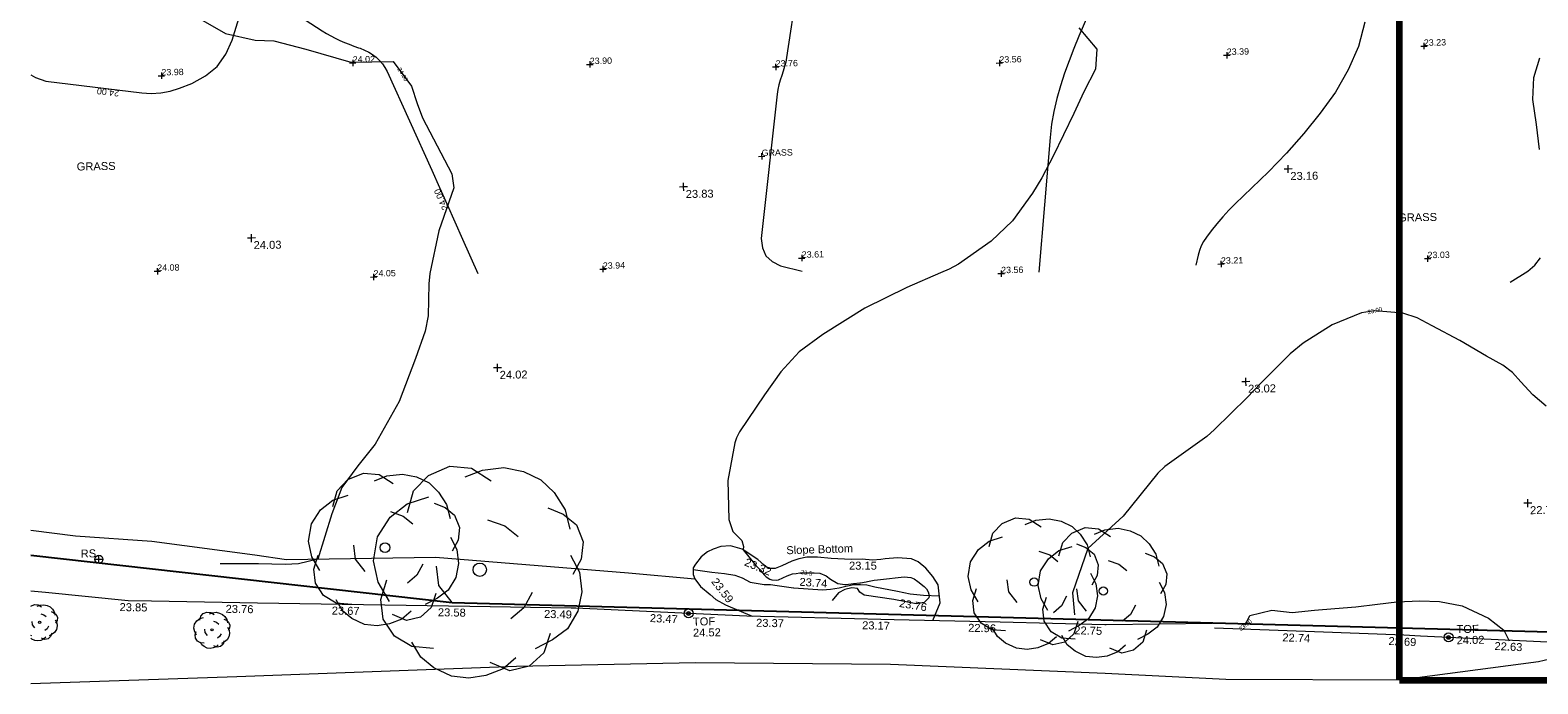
# Model space of a CAD drawing. Header units: millimetres. Extents: x -287732 to 520720, y -103372 to 287754.
# Tile 1 of 256: x -281671 to -210665, y -74000 to -43230. Entities that reach past the tile are written whole.
import ezdxf

# ---------------------------------------------------------------- set-up
doc = ezdxf.new("R2010")
doc.units = ezdxf.units.MM
doc.linetypes.add('IMPORT-UG_ELEC_STREET LIGHTING_QLB2 _2_', pattern=[2700, 1500, -300, 0, -250, 150, -300, 0, -200])
for name, color, linetype, lineweight, true_color in [('00__TOPO__TOP_OF_FENCE_SYMBOL', 7, 'Continuous', 9, 0x666666), ('00_TOPO_FURN_SIGN', 7, 'Continuous', 9, 0x666666), ('00_TOPO_LEVEL_SPOT', 7, 'Continuous', 9, 0x666666), ('00_TOPO_TREE', 7, 'Continuous', 9, 0x666666), ('00_UAV_FENCE', 7, 'Continuous', 9, 0x264c2f), ('00_UAV_FORM_LINES', 7, 'Continuous', 9, 0x666666), ('00_UAV_FURN_SIGN', 6, 'Continuous', 9, 0xff00ff), ('00_UAV_SLOPE_BOTTOM', 30, 'Continuous', 9, 0xff7f00), ('00_UAV_SLOPE_TOP', 40, 'Continuous', 9, 0xffbf00), ('00_UAV_TOP_OF_FENCE', 6, 'Continuous', 9, 0xff00ff), ('01_DTM_CONTOUR_MNR', 7, 'Continuous', 9, 0xa5a552), ('01_DTM_CONTOUR_MNR_LABELS', 7, 'Continuous', 9, 0xa5a552), ('12333-PUM-2D-U-0001-C01 - Rev2_REVIT IMPORT_dwg', 7, 'Continuous', 9, 0x767676), ('A_RHA_Line', 7, 'Continuous', 9, 0x00a600), ('CONTOURS_INDEX', 4, 'Continuous', 9, 0x00ffff), ('CONTOURS_INDEX_LVL', 4, 'Continuous', 9, 0x00ffff), ('CONTOURS_MINOR', 7, 'Continuous', 9, 0x00a5a5), ('PUM-SURVEY BOUNDARY_EXTENT', 190, 'Continuous', 25, 0x7f00ff), ('SPOT_HEIGHTS_LVL', 7, 'Continuous', 9, 0x00a500)]:
    doc.layers.add(name, color=color, linetype=linetype, lineweight=lineweight, true_color=true_color)
for name, color, linetype, lineweight in [('00_TOPO_SURVEY_TEXT', 7, 'Continuous', 9), ('Text', 7, 'Continuous', 9), ('TEXT_TXT', 7, 'Continuous', 9)]:
    doc.layers.add(name, color=color, linetype=linetype, lineweight=lineweight)
doc.styles.add('Arial_3', font='arial.ttf', dxfattribs={"height": 300})
doc.styles.add('Swis721 Lt BT_1', font='swissl.ttf', dxfattribs={"height": 200})
doc.styles.add('Swis721 Lt BT_2', font='swissl.ttf', dxfattribs={"height": 375})

# ---------------------------------------------------------------- blocks, each defined once
blk = doc.blocks.new('12333-PUM-2D-U-0001-C01 - Rev2_REVIT IMPORT_dwg_CONIFEROUS_TREE-2077082-Site Location Plan Proposed')
at = {"layer": '00_TOPO_TREE', "color": 254, "true_color": 0xcccccc, "flags": 128}
for points in [[(533664313, 725492019), (533664503, 725492652), (533664946, 725493094), (533665578, 725493347), (533666211, 725493284), (533666780, 725492905)], [(533666021, 725493031), (533666527, 725493221), (533667159, 725493284), (533667728, 725493158), (533668234, 725492905), (533668614, 725492525), (533668930, 725492019), (533669056, 725491450)], [(533663744, 725489427), (533663428, 725489996), (533663302, 725490628), (533663428, 725491324), (533663808, 725491893), (533664313, 725492272), (533664946, 725492462)], [(533666653, 725491766), (533667159, 725491577), (533667539, 725491261)], [(533668424, 725492083), (533668867, 725491893), (533669246, 725491577), (533669436, 725491071), (533669372, 725490565), (533669120, 725490122)], [(533665578, 725489363), (533665199, 725489869), (533665136, 725490438)], [(533669056, 725490691), (533669309, 725490185), (533669372, 725489616), (533669246, 725489047), (533668930, 725488541), (533668487, 725488225), (533667981, 725487972)], [(533665009, 725488035), (533664377, 725488099), (533663871, 725488415), (533663555, 725488921), (533663491, 725489490), (533663681, 725490059)], [(533667918, 725489616), (533667665, 725489174), (533667286, 725488857)], [(533667412, 725487719), (533667033, 725487403), (533666527, 725487213), (533666021, 725487150), (533665515, 725487213), (533665009, 725487466), (533664630, 725487782), (533664377, 725488225)], [(533668424, 725488415), (533668234, 725487846), (533667792, 725487466), (533667222, 725487340), (533666653, 725487593)]]:
    blk.add_lwpolyline(points, dxfattribs=at)
at = {"layer": '00_TOPO_TREE', "color": 254, "true_color": 0xcccccc}
blk.add_circle((533666400, 725490312), 195, dxfattribs=at)
blk = doc.blocks.new('12333-PUM-2D-U-0001-C01 - Rev2_REVIT IMPORT_dwg_CONIFEROUS_TREE-2077083-Site Location Plan Proposed')
at = {"layer": '00_TOPO_TREE', "color": 254, "true_color": 0xcccccc, "flags": 128}
for points in [[(533667592, 725491524), (533667780, 725492149), (533668218, 725492587), (533668843, 725492837), (533669468, 725492774), (533670030, 725492399)], [(533669280, 725492524), (533669780, 725492712), (533670405, 725492774), (533670968, 725492649), (533671468, 725492399), (533671843, 725492024), (533672156, 725491524), (533672281, 725490962)], [(533667030, 725488961), (533666717, 725489524), (533666592, 725490149), (533666717, 725490837), (533667092, 725491399), (533667592, 725491774), (533668218, 725491962)], [(533669905, 725491274), (533670405, 725491087), (533670781, 725490774)], [(533671656, 725491587), (533672093, 725491399), (533672468, 725491087), (533672656, 725490586), (533672593, 725490086), (533672343, 725489649)], [(533668280, 725487586), (533667655, 725487648), (533667155, 725487961), (533666842, 725488461), (533666780, 725489024), (533666967, 725489586)], [(533668843, 725488899), (533668468, 725489399), (533668405, 725489961)], [(533672281, 725490211), (533672531, 725489711), (533672593, 725489149), (533672468, 725488586), (533672156, 725488086), (533671718, 725487773), (533671218, 725487523)], [(533671156, 725489149), (533670906, 725488711), (533670531, 725488399)], [(533670656, 725487273), (533670280, 725486961), (533669780, 725486773), (533669280, 725486711), (533668780, 725486773), (533668280, 725487023), (533667905, 725487336), (533667655, 725487773)], [(533671656, 725487961), (533671468, 725487398), (533671031, 725487023), (533670468, 725486898), (533669905, 725487148)]]:
    blk.add_lwpolyline(points, dxfattribs=at)
at = {"layer": '00_TOPO_TREE', "color": 254, "true_color": 0xcccccc}
blk.add_circle((533669655, 725489836), 193, dxfattribs=at)
blk = doc.blocks.new('12333-PUM-2D-U-0001-C01 - Rev2_REVIT IMPORT_dwg_CONIFEROUS_TREE-2077084-Site Location Plan Proposed')
at = {"layer": '00_TOPO_TREE', "color": 254, "true_color": 0xcccccc, "flags": 128}
for points in [[(533633441, 725494451), (533633662, 725495185), (533634175, 725495698), (533634909, 725495992), (533635643, 725495919), (533636304, 725495478)], [(533635423, 725495625), (533636010, 725495845), (533636745, 725495919), (533637405, 725495772), (533637992, 725495478), (533638433, 725495038), (533638800, 725494451), (533638947, 725493790)], [(533632781, 725491441), (533632414, 725492102), (533632267, 725492836), (533632414, 725493643), (533632854, 725494304), (533633441, 725494744), (533634175, 725494964)], [(533638213, 725494524), (533638726, 725494304), (533639167, 725493937), (533639387, 725493350), (533639314, 725492762), (533639020, 725492248)], [(533636157, 725494157), (533636745, 725493937), (533637185, 725493570)], [(533634909, 725491368), (533634469, 725491955), (533634396, 725492615)], [(533638947, 725492909), (533639240, 725492322), (533639314, 725491661), (533639167, 725491001), (533638800, 725490413), (533638286, 725490046), (533637699, 725489753)], [(533634249, 725489826), (533633515, 725489899), (533632927, 725490266), (533632560, 725490854), (533632487, 725491514), (533632707, 725492175)], [(533637625, 725491661), (533637332, 725491147), (533636891, 725490780)], [(533638213, 725490266), (533637992, 725489606), (533637479, 725489165), (533636818, 725489019), (533636157, 725489312)], [(533637038, 725489459), (533636598, 725489092), (533636010, 725488872), (533635423, 725488798), (533634836, 725488872), (533634249, 725489165), (533633808, 725489532), (533633515, 725490046)]]:
    blk.add_lwpolyline(points, dxfattribs=at)
at = {"layer": '00_TOPO_TREE', "color": 254, "true_color": 0xcccccc}
blk.add_circle((533635864, 725492469), 226, dxfattribs=at)
blk = doc.blocks.new('12333-PUM-2D-U-0001-C01 - Rev2_REVIT IMPORT_dwg_CONIFEROUS_TREE-2077085-Site Location Plan Proposed')
at = {"layer": '00_TOPO_TREE', "color": 254, "true_color": 0xcccccc, "flags": 128}
for points in [[(533636944, 725494103), (533637249, 725495122), (533637963, 725495835), (533638981, 725496243), (533640000, 725496141), (533640917, 725495529)], [(533639695, 725495733), (533640510, 725496039), (533641529, 725496141), (533642446, 725495937), (533643261, 725495529), (533643872, 725494918), (533644382, 725494103), (533644586, 725493186)], [(533636027, 725489925), (533635517, 725490842), (533635313, 725491861), (533635517, 725492982), (533636129, 725493899), (533636944, 725494511), (533637963, 725494816)], [(533643567, 725494205), (533644280, 725493899), (533644891, 725493390), (533645197, 725492575), (533645095, 725491759), (533644687, 725491046)], [(533640714, 725493695), (533641529, 725493390), (533642140, 725492880)], [(533644586, 725491963), (533644993, 725491148), (533645095, 725490231), (533644891, 725489314), (533644382, 725488499), (533643669, 725487989), (533642853, 725487582)], [(533638064, 725487684), (533637046, 725487786), (533636230, 725488295), (533635721, 725489110), (533635619, 725490027), (533635925, 725490944)], [(533638981, 725489823), (533638370, 725490639), (533638268, 725491556)], [(533642751, 725490231), (533642344, 725489518), (533641733, 725489008)], [(533643567, 725488295), (533643261, 725487378), (533642548, 725486767), (533641631, 725486563), (533640714, 725486971)], [(533641936, 725487174), (533641325, 725486665), (533640510, 725486359), (533639695, 725486257), (533638880, 725486359), (533638064, 725486767), (533637453, 725487276), (533637046, 725487989)]]:
    blk.add_lwpolyline(points, dxfattribs=at)
at = {"layer": '00_TOPO_TREE', "color": 254, "true_color": 0xcccccc}
blk.add_circle((533640306, 725491352), 314, dxfattribs=at)
blk = doc.blocks.new('12333-PUM-2D-U-0001-C01 - Rev2_REVIT IMPORT_dwg_MM-2077200-Site Location Plan Proposed')
at = {"layer": '00_TOPO_LEVEL_SPOT', "color": 254, "true_color": 0xcccccc, "flags": 128}
for points in [[(0, -500), (0, 0), (-500, 0)], [(500, 0), (0, 0), (0, 500)]]:
    blk.add_lwpolyline(points, dxfattribs=at)
blk = doc.blocks.new('12333-PUM-2D-U-0001-C01 - Rev2_REVIT IMPORT_dwg_MSL_RoadSign_SYM-2077242-Site Location Plan Proposed')
at = {"layer": '00_TOPO_FURN_SIGN', "color": 254, "true_color": 0xcccccc}
for p, q in [((-500, 0), (500, 0)), ((0, -500), (0, 500))]:
    blk.add_line(p, q, dxfattribs=at)
blk.add_circle((0, 0), 500, dxfattribs=at)
blk = doc.blocks.new('12333-PUM-2D-U-0001-C01 - Rev2_REVIT IMPORT_dwg_CONIFEROUS_TREE-V56-Site Location Plan Proposed')
at = {"layer": '00_TOPO_TREE', "color": 254, "true_color": 0xcccccc}
for p, q in [((-1342, 1939), (-1317, 1947)), ((-1260, -2061), (-1412, -2046))]:
    blk.add_line(p, q, dxfattribs=at)
at = {"layer": '00_TOPO_TREE', "color": 254, "true_color": 0xcccccc, "flags": 128}
for points in [[(-1332, 2504), (-1317, 2519), (-744, 2748), (-172, 2691), (344, 2347)], [(-344, 2462), (115, 2634), (687, 2691), (1202, 2576), (1660, 2347), (2004, 2004), (2290, 1546), (2405, 1031)], [(-744, -859), (-1088, -401), (-1145, 115)], [(229, 1317), (687, 1145), (1031, 859)], [(2405, 344), (2634, -115), (2691, -630), (2576, -1145), (2290, -1603), (1889, -1889), (1431, -2118)], [(1832, 1603), (2233, 1431), (2576, 1145), (2748, 687), (2691, 229), (2462, -172)], [(1832, -1718), (1660, -2233), (1260, -2576), (744, -2691), (229, -2462)], [(1374, -630), (1145, -1031), (802, -1317)], [(916, -2347), (573, -2634), (115, -2805), (-344, -2863), (-802, -2805), (-1260, -2576), (-1419, -2444)]]:
    blk.add_lwpolyline(points, dxfattribs=at)
at = {"layer": '00_TOPO_TREE', "color": 254, "true_color": 0xcccccc}
blk.add_circle((0, 0), 177, dxfattribs=at)
blk = doc.blocks.new('12333-PUM-2D-U-0001-C01 - Rev2_REVIT IMPORT_dwg_CONIFEROUS_TREE-2077251-Site Location Plan Proposed')
at = {"layer": '00_TOPO_TREE', "color": 254, "true_color": 0xcccccc, "flags": 128}
for points in [[(-1889, 1546), (-1718, 2118), (-1317, 2519), (-744, 2748), (-172, 2691), (344, 2347)], [(-344, 2462), (115, 2634), (687, 2691), (1202, 2576), (1660, 2347), (2004, 2004), (2290, 1546), (2405, 1031)], [(-2405, -802), (-2691, -286), (-2805, 286), (-2691, 916), (-2347, 1431), (-1889, 1775), (-1317, 1947)], [(-744, -859), (-1088, -401), (-1145, 115)], [(229, 1317), (687, 1145), (1031, 859)], [(2405, 344), (2634, -115), (2691, -630), (2576, -1145), (2290, -1603), (1889, -1889), (1431, -2118)], [(1832, 1603), (2233, 1431), (2576, 1145), (2748, 687), (2691, 229), (2462, -172)], [(-1260, -2061), (-1832, -2004), (-2290, -1718), (-2576, -1260), (-2634, -744), (-2462, -229)], [(916, -2347), (573, -2634), (115, -2805), (-344, -2863), (-802, -2805), (-1260, -2576), (-1603, -2290), (-1832, -1889)], [(1832, -1718), (1660, -2233), (1260, -2576), (744, -2691), (229, -2462)], [(1374, -630), (1145, -1031), (802, -1317)]]:
    blk.add_lwpolyline(points, dxfattribs=at)
at = {"layer": '00_TOPO_TREE', "color": 254, "true_color": 0xcccccc}
blk.add_circle((0, 0), 177, dxfattribs=at)
blk = doc.blocks.new('12333-PUM-2D-U-0001-C01 - Rev2_REVIT IMPORT_dwg_MSL_Node_LineworkTOF-2077248-Site Location Plan Proposed')
at = {"layer": '00__TOPO__TOP_OF_FENCE_SYMBOL', "color": 254, "true_color": 0xcccccc, "flags": 128}
for points in [[(165, 165), (0, 0), (-165, 165)], [(165, -165), (0, 0), (-165, -165)]]:
    blk.add_lwpolyline(points, dxfattribs=at)
at = {"layer": '00__TOPO__TOP_OF_FENCE_SYMBOL', "color": 254, "true_color": 0xcccccc}
for radius in [563, 234]:
    blk.add_circle((0, 0), radius, dxfattribs=at)
blk = doc.blocks.new('12333-PUM-2D-U-0001-C01 - Rev2_REVIT IMPORT_dwg_MGS62954_T2_Galway_ITM_3d_Rev1-2077680-Site Location Plan Proposed')
at = {"layer": '00_UAV_FENCE', "color": 254, "true_color": 0xcccccc, "flags": 128}
for points in [[(533674756, 725488214), (533669756, 725488248), (533669702, 725488248), (533664765, 725488452), (533659773, 725488659), (533654782, 725488865), (533652845, 725488945), (533649792, 725489139), (533644802, 725489455), (533644586, 725489469), (533639806, 725489630), (533634809, 725489798), (533629813, 725489966), (533624816, 725490134), (533623725, 725490171), (533619844, 725490628), (533619144, 725490710)], [(533754455, 725484290), (533749464, 725484516), (533744473, 725484742), (533739483, 725484968), (533734842, 725485179), (533734492, 725485195), (533729498, 725485435), (533724504, 725485675), (533720801, 725485853), (533719511, 725485922), (533714518, 725486192), (533711585, 725486351), (533709524, 725486414), (533704526, 725486568), (533699529, 725486722), (533694531, 725486875), (533692462, 725486939), (533689539, 725487129), (533684550, 725487454), (533683769, 725487505), (533679558, 725487735), (533674850, 725487993)]]:
    blk.add_lwpolyline(points, dxfattribs=at)
at = {"layer": '00_UAV_FORM_LINES', "color": 254, "true_color": 0xcccccc, "flags": 128}
for points in [[(533619194, 725493578), (533621299, 725493278), (533624882, 725492961)], [(533624882, 725492961), (533629721, 725492233), (533631207, 725491983), (533638226, 725491975), (533647312, 725491079), (533650423, 725490742)], [(533693562, 725486905), (533690091, 725486152), (533683523, 725485403), (533675340, 725485570), (533669670, 725485951), (533659577, 725486552), (533650384, 725486794), (533641951, 725486762), (533628773, 725486515), (533619068, 725486349)]]:
    blk.add_lwpolyline(points, dxfattribs=at)
at = {"layer": '00_UAV_SLOPE_BOTTOM', "color": 254, "true_color": 0xcccccc, "flags": 128}
blk.add_lwpolyline([(533661606, 725488583), (533661951, 725489419), (533661876, 725490260), (533661634, 725490656), (533661311, 725491058), (533660963, 725491365), (533660638, 725491514), (533659991, 725491566), (533659403, 725491527), (533659195, 725491507), (533658807, 725491472), (533658321, 725491529), (533657797, 725491519), (533656861, 725491584), (533656217, 725491657), (533655713, 725491672), (533655347, 725491607), (533655007, 725491495), (533654528, 725491287), (533654297, 725491192), (533654219, 725491160), (533653901, 725491171), (533653699, 725491336), (533653416, 725491595), (533652674, 725492105), (533652136, 725492268), (533651682, 725492243), (533651308, 725492125), (533651039, 725492008), (533650738, 725491781), (533650476, 725491438), (533650363, 725491256), (533650358, 725490944), (533650358, 725490943), (533650423, 725490742), (533650691, 725490375), (533651137, 725489989), (533651397, 725489760), (533651849, 725489494), (533653095, 725488935)], dxfattribs=at)
at = {"layer": '00_UAV_SLOPE_TOP', "color": 254, "true_color": 0xcccccc, "flags": 128}
blk.add_lwpolyline([(533650362, 725491190), (533651229, 725491042), (533651824, 725490970), (533652312, 725490886), (533652662, 725490755), (533653023, 725490545), (533653693, 725490425), (533653983, 725490412), (533654294, 725490358), (533655058, 725490240), (533655079, 725490238), (533656421, 725490122), (533656798, 725490147), (533657214, 725490210), (533657535, 725490270), (533657903, 725490345), (533658222, 725490345), (533658521, 725490319), (533658892, 725490224), (533659955, 725489991), (533660556, 725489860), (533661183, 725489784), (533661922, 725489739)], dxfattribs=at)
at = {"layer": '01_DTM_CONTOUR_MNR', "color": 254, "true_color": 0xcccccc, "flags": 128}
for points in [[(533668965, 725516356), (533669789, 725515340), (533669706, 725514396), (533669150, 725513340), (533668650, 725512340), (533668150, 725511340), (533667650, 725510340), (533667101, 725509340), (533666650, 725508622), (533665679, 725507340), (533664650, 725506396), (533663100, 725505340), (533662650, 725505104), (533662250, 725504940), (533660650, 725504284), (533658650, 725503340), (533656650, 725502144), (533655532, 725501340), (533654650, 725500424), (533653857, 725499340), (533652650, 725497626), (533652501, 725497340), (533652417, 725497107), (533652062, 725495340), (533652079, 725493515), (533652252, 725492946), (533652667, 725492511), (533652746, 725492224), (533652720, 725492070), (533653246, 725491397), (533653316, 725491318), (533653507, 725491113), (533653695, 725490882), (533653792, 725490783), (533653953, 725490664), (533654050, 725490627), (533654268, 725490608), (533654359, 725490629), (533654770, 725490815), (533655034, 725490893), (533655204, 725490920), (533655376, 725490936), (533655691, 725490934), (533656048, 725490932), (533656318, 725490908), (533656619, 725490782), (533656820, 725490616), (533657161, 725490400), (533657488, 725490353), (533657549, 725490360), (533657895, 725490402), (533658194, 725490414), (533658227, 725490418), (533658495, 725490469), (533658560, 725490481), (533658870, 725490535), (533659020, 725490555), (533659172, 725490566), (533660291, 725490667), (533660598, 725490635), (533660748, 725490565), (533660922, 725490439), (533661222, 725490197), (533661333, 725490079), (533661410, 725489938), (533661450, 725489770), (533661425, 725489666), (533661206, 725489436), (533660825, 725489389), (533659778, 725489616), (533658381, 725489832), (533658190, 725489986), (533658075, 725490154), (533657811, 725490187), (533657477, 725490123), (533657173, 725489965), (533656874, 725489618)], [(533627169, 725517757), (533628777, 725516792), (533630172, 725516458), (533631045, 725516414), (533632545, 725515988), (533634650, 725515340), (533636650, 725515340), (533637089, 725514726), (533637483, 725514173), (533637749, 725513340), (533637983, 725512673), (533638650, 725511340), (533639317, 725510007), (533639401, 725509340), (533638650, 725507340), (533638200, 725505340), (533638150, 725504840), (533638091, 725503340), (533637932, 725502622), (533637449, 725501340), (533636650, 725499340), (533635483, 725497340), (533634650, 725496340), (533633879, 725495340), (533633383, 725494103), (533632690, 725491980), (533631773, 725491780), (533631151, 725491755), (533629896, 725491811), (533628565, 725491833), (533628080, 725491840)], [(533690650, 725498176), (533690032, 725498722), (533689486, 725499340), (533689096, 725499786), (533688650, 725500134), (533687887, 725500577), (533686650, 725501340), (533685358, 725502048), (533684650, 725502440), (533683983, 725502673), (533682668, 725502803), (533682650, 725502805), (533682031, 725502721), (533680650, 725502172), (533679269, 725501340), (533678650, 725500842), (533677238, 725499494), (533676576, 725498832), (533675025, 725497340), (533674650, 725497030), (533673650, 725496340), (533672650, 725495650), (533672308, 725495340), (533670650, 725493340), (533668958, 725491847), (533668202, 725489768), (533668272, 725488738)], [(533676306, 725488118), (533676526, 725488557), (533677571, 725488794), (533678530, 725488665), (533679585, 725488755), (533680537, 725488820), (533681536, 725488890), (533682545, 725488984), (533683464, 725489091), (533684550, 725489111), (533685472, 725489068), (533686539, 725488851), (533687774, 725488234), (533688486, 725487670), (533688726, 725487159)]]:
    blk.add_lwpolyline(points, dxfattribs=at)
for name, p, xscale, yscale, zscale in [('12333-PUM-2D-U-0001-C01 - Rev2_REVIT IMPORT_dwg_MM-2077200-Site Location Plan Proposed', (533678705, 725509546), 0.375, 0.375, 0.375), ('12333-PUM-2D-U-0001-C01 - Rev2_REVIT IMPORT_dwg_MM-2077200-Site Location Plan Proposed', (533650220, 725509197), 0.375, 0.375, 0.375), ('12333-PUM-2D-U-0001-C01 - Rev2_REVIT IMPORT_dwg_MM-2077200-Site Location Plan Proposed', (533629829, 725507148), 0.375, 0.375, 0.375), ('12333-PUM-2D-U-0001-C01 - Rev2_REVIT IMPORT_dwg_MM-2077200-Site Location Plan Proposed', (533641311, 725500838), 0.375, 0.375, 0.375), ('12333-PUM-2D-U-0001-C01 - Rev2_REVIT IMPORT_dwg_MM-2077200-Site Location Plan Proposed', (533676540, 725499570), 0.375, 0.375, 0.375), ('12333-PUM-2D-U-0001-C01 - Rev2_REVIT IMPORT_dwg_MM-2077200-Site Location Plan Proposed', (533689717, 725493622), 0.375, 0.375, 0.375), ('12333-PUM-2D-U-0001-C01 - Rev2_REVIT IMPORT_dwg_MSL_RoadSign_SYM-2077242-Site Location Plan Proposed', (533622380, 725492157), 0.375, 0.375, 0.375), ('12333-PUM-2D-U-0001-C01 - Rev2_REVIT IMPORT_dwg_CONIFEROUS_TREE-V56-Site Location Plan Proposed', (533619538, 725489241), 0.3048, 0.3048, 0.3048), ('12333-PUM-2D-U-0001-C01 - Rev2_REVIT IMPORT_dwg_CONIFEROUS_TREE-2077251-Site Location Plan Proposed', (533627653, 725488742), 0.3048, 0.3048, 0.3048), ('12333-PUM-2D-U-0001-C01 - Rev2_REVIT IMPORT_dwg_MSL_Node_LineworkTOF-2077248-Site Location Plan Proposed', (533650101, 725489119), 0.375, 0.375, 0.375), ('12333-PUM-2D-U-0001-C01 - Rev2_REVIT IMPORT_dwg_MSL_Node_LineworkTOF-2077248-Site Location Plan Proposed', (533685871, 725487369), 0.375, 0.375, 0.375)]:
    blk.add_blockref(name, p, dxfattribs=dict(xscale=xscale, yscale=yscale, zscale=zscale))
for name in ['12333-PUM-2D-U-0001-C01 - Rev2_REVIT IMPORT_dwg_CONIFEROUS_TREE-2077084-Site Location Plan Proposed', '12333-PUM-2D-U-0001-C01 - Rev2_REVIT IMPORT_dwg_CONIFEROUS_TREE-2077085-Site Location Plan Proposed', '12333-PUM-2D-U-0001-C01 - Rev2_REVIT IMPORT_dwg_CONIFEROUS_TREE-2077082-Site Location Plan Proposed', '12333-PUM-2D-U-0001-C01 - Rev2_REVIT IMPORT_dwg_CONIFEROUS_TREE-2077083-Site Location Plan Proposed']:
    blk.add_blockref(name, (0, 0))
at = {"layer": '00_TOPO_LEVEL_SPOT', "char_height": 375, "width": 1495.9, "attachment_point": 1, "line_spacing_factor": 1.005062, "style": 'Swis721 Lt BT_2'}
for s, insert in [('23.16', (533678800, 725509398)), ('23.83', (533650315, 725509050)), ('24.03', (533629924, 725507001)), ('24.02', (533641406, 725500691)), ('23.02', (533676635, 725499423)), ('22.76', (533689812, 725493474))]:
    blk.add_mtext(s, dxfattribs=dict(at, insert=insert))
at = {"layer": '00_TOPO_SURVEY_TEXT', "color": 251, "true_color": 0x666666, "char_height": 375, "width": 2018.28, "attachment_point": 1, "line_spacing_factor": 1.005062, "style": 'Swis721 Lt BT_2'}
for insert in [(533621657, 725510845), (533683839, 725507358)]:
    blk.add_mtext('GRASS', dxfattribs=dict(at, insert=insert))
at = {"layer": '00_UAV_FENCE', "color": 251, "true_color": 0x666666, "char_height": 375, "width": 1495.9, "attachment_point": 1, "line_spacing_factor": 1.005062, "style": 'Swis721 Lt BT_2'}
for s, insert, rotation in [('23.85', (533623321, 725490076), 358.07265), ('23.76', (533628313, 725489907), 358.07265), ('23.67', (533633310, 725489739), 358.07265), ('23.58', (533638308, 725489571), 358.07265), ('23.49', (533643304, 725489406), 357.70493), ('23.47', (533648291, 725489125), 356.36953), ('23.37', (533653283, 725488818), 357.63229), ('23.17', (533658274, 725488612), 357.63229), ('22.96', (533663264, 725488405), 357.63229), ('22.75', (533668261, 725488198), 357.73963), ('22.74', (533678056, 725487698), 356.8682), ('22.69', (533683052, 725487439), 356.40396), ('22.63', (533688042, 725487117), 356.27474)]:
    blk.add_mtext(s, dxfattribs=dict(at, insert=insert, rotation=rotation))
at = {"layer": '00_UAV_FURN_SIGN', "color": 251, "true_color": 0x666666, "insert": (533621526, 725492625), "char_height": 375, "width": 783.57, "attachment_point": 1, "line_spacing_factor": 1.005062, "style": 'Swis721 Lt BT_2'}
blk.add_mtext('RS', dxfattribs=at)
at = {"layer": '00_UAV_SLOPE_BOTTOM', "color": 251, "true_color": 0x666666, "char_height": 375, "attachment_point": 1, "line_spacing_factor": 1.005062, "style": 'Swis721 Lt BT_2'}
for s, insert, width, rotation in [('23.32', (533652886, 725491692), 1495.9, 336.32347), ('Slope Bottom', (533654754, 725492201), 3685.14, 0.75135), ('23.15', (533657701, 725491427), 1495.9, 358.91235), ('23.59', (533651478, 725490817), 1495.9, 306.58634)]:
    blk.add_mtext(s, dxfattribs=dict(at, insert=insert, width=width, rotation=rotation))
at = {"layer": '00_UAV_SLOPE_TOP', "color": 251, "true_color": 0x666666, "char_height": 375, "width": 1495.9, "attachment_point": 1, "line_spacing_factor": 1.005062, "style": 'Swis721 Lt BT_2'}
for s, insert, rotation in [('23.74', (533655370, 725490710), 355.05203), ('23.76', (533660072, 725489627), 349.6967)]:
    blk.add_mtext(s, dxfattribs=dict(at, insert=insert, rotation=rotation))
at = {"layer": '00_UAV_TOP_OF_FENCE', "color": 251, "true_color": 0x666666, "char_height": 375, "attachment_point": 1, "line_spacing_factor": 1.005062, "style": 'Swis721 Lt BT_2'}
for s, insert, width in [('TOF', (533650300, 725488920), 1163.48), ('24.52', (533650295, 725488399), 1495.9), ('24.02', (533686246, 725487416), 1495.9), ('TOF', (533686251, 725487937), 1163.48)]:
    blk.add_mtext(s, dxfattribs=dict(at, insert=insert, width=width))
at = {"layer": '01_DTM_CONTOUR_MNR_LABELS', "color": 251, "true_color": 0x666666, "char_height": 200, "attachment_point": 2, "line_spacing_factor": 1.005062, "style": 'Swis721 Lt BT_1'}
for s, insert, width, rotation in [('24.00', (533637175, 725514776), 797.8, 299.82908), ('23.00', (533682645, 725502911), 797.8, 12.45713), ('23.5', (533655709, 725491032), 620.51, 349.34907), ('23.00', (533676245, 725488197), 797.8, 37.57719)]:
    blk.add_mtext(s, dxfattribs=dict(at, insert=insert, width=width, rotation=rotation))
blk = doc.blocks.new('12333-PUM-2D-U-0001-C01 - Rev2_REVIT IMPORT_dwg_SPOT-2077713-Site Location Plan Proposed')
at = {"layer": 'Text', "color": 253, "true_color": 0xaaaaaa}
for p, q in [((-500, 0), (500, 0)), ((0, 500), (0, -500))]:
    blk.add_line(p, q, dxfattribs=at)
blk = doc.blocks.new('12333-PUM-2D-U-0001-C01 - Rev2_REVIT IMPORT_dwg_SPOT-2077775-Site Location Plan Proposed')
at = {"layer": 'SPOT_HEIGHTS_LVL', "color": 9, "true_color": 0xaae1aa}
for p, q in [((-500, 0), (500, 0)), ((0, 500), (0, -500))]:
    blk.add_line(p, q, dxfattribs=at)
blk = doc.blocks.new('12333-PUM-2D-U-0001-C01 - Rev2_REVIT IMPORT_dwg-1620468-Site Location Plan Proposed')
at = {"layer": 'CONTOURS_INDEX', "color": 131, "true_color": 0xaaffff, "flags": 128}
blk.add_lwpolyline([(-21511, -100836), (-21295, -100978), (-20805, -101154), (-16300, -101783), (-15848, -101813), (-15400, -101799), (-14959, -101719), (-14523, -101596), (-13928, -101380), (-13282, -101035), (-12728, -100600), (-12314, -100031), (-11994, -99371), (-11142, -96721), (-7749, -99007), (-7550, -99135), (-7347, -99256), (-7139, -99369), (-6927, -99474), (-6712, -99572), (-6494, -99666), (-6274, -99753), (-6052, -99835), (-5972, -99864), (-5772, -99948), (-5580, -100046), (-5401, -100164), (-5230, -100297), (-5077, -100450), (-4939, -100613), (-4825, -100794), (-4726, -100986), (-2704, -105659), (-2352, -106474), (-2003, -107290), (-1656, -108107), (-1310, -108924), (-622, -110561)], dxfattribs=at)
at = {"layer": 'CONTOURS_MINOR', "color": 254, "true_color": 0xaae1e1, "flags": 128}
for points in [[(14639, -97443), (14091, -100647), (14048, -100862), (13994, -101074), (13928, -101282), (13852, -101488), (13771, -101711), (13705, -101926), (13657, -102145), (13620, -102366), (12756, -109139), (12804, -109582), (12950, -109959), (13244, -110237), (13636, -110450), (14648, -110721)], [(41356, -99456), (41034, -100605), (40533, -101688), (39914, -102727), (39172, -103707), (38393, -104655), (37558, -105554), (36687, -106421), (35105, -107901), (34800, -108200), (34504, -108507), (34221, -108827), (33948, -109156), (33713, -109450), (33579, -109645), (33463, -109849), (33375, -110067), (33306, -110293), (33198, -110761)], [(29468, -93221), (29489, -93230), (29678, -93291), (29901, -93423), (29998, -93499), (30079, -93587), (30135, -93692), (30174, -93809), (30218, -94027), (30242, -94261), (30237, -94491), (30190, -94717), (30114, -94939), (27879, -99890), (27631, -100461), (27394, -101037), (27173, -101619), (26964, -102206), (26783, -102800), (26630, -103401), (26519, -104010), (26436, -104626), (25798, -110951)], [(47988, -111811), (48821, -111320), (49163, -111033), (49426, -110702)], [(49478, -105591), (49357, -104412), (49205, -103236), (49272, -102196), (49563, -101281)]]:
    blk.add_lwpolyline(points, dxfattribs=at)
at = {"layer": 'PUM-SURVEY BOUNDARY_EXTENT', "color": 201, "true_color": 0xd4aaff, "flags": 128}
blk.add_lwpolyline([(-21906, -123457), (-2098, -126031), (83005, -129779), (238850, -129934), (250220, -124847)], dxfattribs=at)
blk.add_blockref('12333-PUM-2D-U-0001-C01 - Rev2_REVIT IMPORT_dwg_MGS62954_T2_Galway_ITM_3d_Rev1-2077680-Site Location Plan Proposed', (-533641080, -725615854))
at = {"xscale": 0.3, "yscale": 0.3, "zscale": 0.3}
for name, p in [('12333-PUM-2D-U-0001-C01 - Rev2_REVIT IMPORT_dwg_SPOT-2077775-Site Location Plan Proposed', (-6338, -100546)), ('12333-PUM-2D-U-0001-C01 - Rev2_REVIT IMPORT_dwg_SPOT-2077775-Site Location Plan Proposed', (4824, -100814)), ('12333-PUM-2D-U-0001-C01 - Rev2_REVIT IMPORT_dwg_SPOT-2077775-Site Location Plan Proposed', (34827, -100904)), ('12333-PUM-2D-U-0001-C01 - Rev2_REVIT IMPORT_dwg_SPOT-2077775-Site Location Plan Proposed', (44114, -100636)), ('12333-PUM-2D-U-0001-C01 - Rev2_REVIT IMPORT_dwg_SPOT-2077775-Site Location Plan Proposed', (-15356, -100993)), ('12333-PUM-2D-U-0001-C01 - Rev2_REVIT IMPORT_dwg_SPOT-2077775-Site Location Plan Proposed', (13575, -101082)), ('12333-PUM-2D-U-0001-C01 - Rev2_REVIT IMPORT_dwg_SPOT-2077775-Site Location Plan Proposed', (24112, -101082)), ('12333-PUM-2D-U-0001-C01 - Rev2_REVIT IMPORT_dwg_SPOT-2077713-Site Location Plan Proposed', (12840, -105279)), ('12333-PUM-2D-U-0001-C01 - Rev2_REVIT IMPORT_dwg_SPOT-2077775-Site Location Plan Proposed', (-15714, -110190)), ('12333-PUM-2D-U-0001-C01 - Rev2_REVIT IMPORT_dwg_SPOT-2077775-Site Location Plan Proposed', (14646, -110101)), ('12333-PUM-2D-U-0001-C01 - Rev2_REVIT IMPORT_dwg_SPOT-2077775-Site Location Plan Proposed', (-5534, -110637)), ('12333-PUM-2D-U-0001-C01 - Rev2_REVIT IMPORT_dwg_SPOT-2077775-Site Location Plan Proposed', (5271, -110458)), ('12333-PUM-2D-U-0001-C01 - Rev2_REVIT IMPORT_dwg_SPOT-2077775-Site Location Plan Proposed', (34381, -110726)), ('12333-PUM-2D-U-0001-C01 - Rev2_REVIT IMPORT_dwg_SPOT-2077775-Site Location Plan Proposed', (44114, -110637)), ('12333-PUM-2D-U-0001-C01 - Rev2_REVIT IMPORT_dwg_SPOT-2077775-Site Location Plan Proposed', (24022, -110994))]:
    blk.add_blockref(name, p, dxfattribs=at)
at = {"layer": 'CONTOURS_INDEX_LVL', "char_height": 300, "width": 1256.11, "attachment_point": 1, "line_spacing_factor": 0.941778, "style": 'Arial_3'}
for insert, rotation in [((-17387, -101944), 172.29883), ((-2220, -107590), 113.07232)]:
    blk.add_mtext('24.00', dxfattribs=dict(at, insert=insert, rotation=rotation))
at = {"layer": 'SPOT_HEIGHTS_LVL', "char_height": 300, "width": 1256.11, "attachment_point": 1, "line_spacing_factor": 0.941778, "style": 'Arial_3'}
for s, insert in [('23.98', (-15356, -100678)), ('24.02', (-6338, -100231)), ('23.90', (4824, -100499)), ('23.76', (13575, -100767)), ('23.56', (24112, -100767)), ('23.39', (34827, -100589)), ('23.23', (44114, -100321)), ('24.08', (-15714, -109875)), ('23.61', (14646, -109786)), ('24.05', (-5534, -110322)), ('23.94', (5271, -110143)), ('23.56', (24022, -110679)), ('23.21', (34381, -110411)), ('23.03', (44114, -110322))]:
    blk.add_mtext(s, dxfattribs=dict(at, insert=insert))
at = {"layer": 'TEXT_TXT', "insert": (12840, -104964), "char_height": 300, "width": 1751.95, "attachment_point": 1, "line_spacing_factor": 0.941778, "style": 'Arial_3'}
blk.add_mtext('GRASS', dxfattribs=at)

msp = doc.modelspace()

# ---------------------------------------------------------------- linework, layer by layer
at = {"layer": 'A_RHA_Line', "color": 1, "lineweight": 140, "true_color": 0xff0000}
for q in [(-217182, 45632), (190683, -73821)]:
    msp.add_line((-217182, -73821), q, dxfattribs=at)

# ---------------------------------------------------------------- block references
at = {"layer": '12333-PUM-2D-U-0001-C01 - Rev2_REVIT IMPORT_dwg', "color": 254, "linetype": 'IMPORT-UG_ELEC_STREET LIGHTING_QLB2 _2_', "true_color": 0xffd4d4, "rotation": 0.9999999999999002}
msp.add_blockref('12333-PUM-2D-U-0001-C01 - Rev2_REVIT IMPORT_dwg-1620468-Site Location Plan Proposed', (-261895, 55870), dxfattribs=at)

doc.saveas('drawing.dxf')
